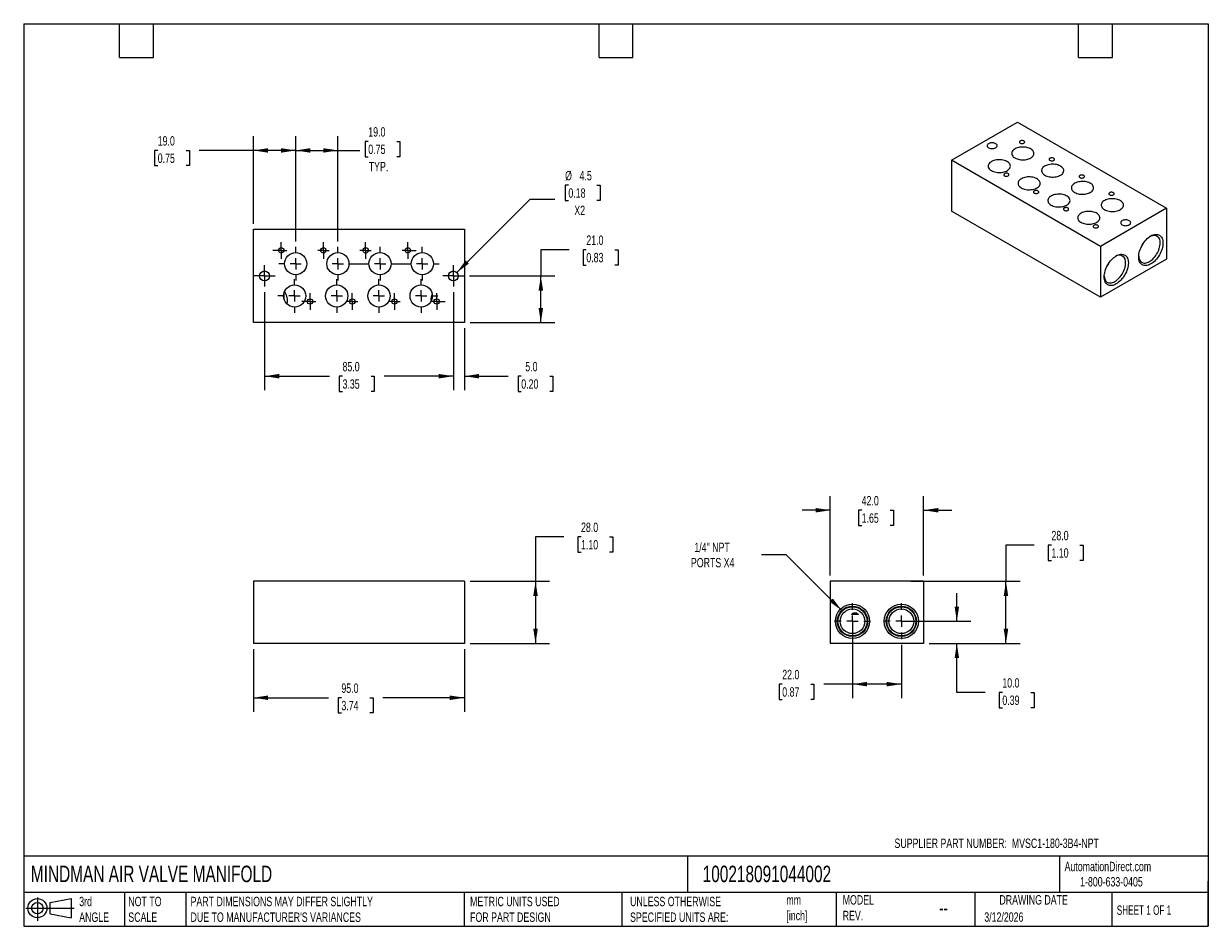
# Model space of a CAD drawing. Header units: millimetres. Extents: x 13 to 546, y 13 to 419.
import ezdxf

# ---------------------------------------------------------------- set-up
doc = ezdxf.new("R2010")
doc.units = ezdxf.units.MM
doc.header["$LTSCALE"] = 2
doc.linetypes.add('SLD-Center', pattern=[19.05, 15.24, -1.27, 1.27, -1.27])
doc.linetypes.add('SLD-Solid', pattern=[0])
doc.layers.add('CENTER', color=40, linetype='SLD-Center')
doc.layers.add('SLD-DEFPOINTS', color=7, linetype='Continuous')
doc.layers.add('DIMENSIONS', color=140, linetype='SLD-Solid', lineweight=25)
doc.layers.add('TEXT', color=140, linetype='SLD-Solid', lineweight=25)
doc.styles.add('SLDTEXTSTYLE0', font='TXT', dxfattribs={"width": 0.7})
doc.styles.add('SLDTEXTSTYLE1', font='TXT', dxfattribs={"width": 0.65})
doc.dimstyles.new('SLDDIMSTYLE0', dxfattribs={"dimtxt": 4.316016, "dimasz": 6.604, "dimexe": 0, "dimexo": 0.0625, "dimgap": 1.079004, "dimtad": 0, "dimtih": 1, "dimtoh": 1, "dimdec": 1, "dimrnd": 1e-09, "dimzin": 4, "dimdsep": 46, "dimtxsty": 'SLDTEXTSTYLE0', "dimsah": 1, "dimcen": 0.09, "dimadec": 0, "dimazin": 1, "dimtfac": 1, "dimtdec": 1, "dimtofl": 0, "dimtmove": 0, "dimatfit": 3, "dimfxl": 0, "dimfrac": 2, "dimtolj": 1, "dimtzin": 12, "dimarcsym": 0})
doc.dimstyles.new('SLDDIMSTYLE1', dxfattribs={"dimtxt": 4.316016, "dimasz": 6.604, "dimexe": 0, "dimexo": 0.0625, "dimgap": 1.079004, "dimtad": 0, "dimtih": 1, "dimtoh": 1, "dimdec": 1, "dimrnd": 1e-09, "dimzin": 4, "dimdsep": 46, "dimtxsty": 'SLDTEXTSTYLE0', "dimsah": 1, "dimcen": 0.09, "dimadec": 0, "dimazin": 1, "dimtfac": 1, "dimtdec": 1, "dimtmove": 0, "dimatfit": 0, "dimfxl": 0, "dimfrac": 2, "dimtolj": 1, "dimtzin": 12, "dimarcsym": 0})
doc.dimstyles.new('SLDDIMSTYLE2', dxfattribs={"dimtxt": 4.316016, "dimasz": 6.604, "dimexe": 0, "dimexo": 0.0625, "dimgap": 1.079004, "dimtad": 0, "dimtih": 1, "dimtoh": 1, "dimdec": 1, "dimrnd": 1e-09, "dimzin": 12, "dimdsep": 46, "dimtxsty": 'SLDTEXTSTYLE0', "dimsah": 1, "dimcen": 0, "dimadec": 0, "dimazin": 3, "dimtfac": 1, "dimtdec": 1, "dimtofl": 0, "dimtmove": 0, "dimatfit": 3, "dimfxl": 0, "dimfrac": 2, "dimtolj": 1, "dimtzin": 12, "dimarcsym": 0})
doc.dimstyles.new('SLDDIMSTYLE3', dxfattribs={"dimtxt": 4.316016, "dimasz": 6.604, "dimexe": 0, "dimexo": 0.0625, "dimgap": 1.079004, "dimtad": 0, "dimtih": 1, "dimtoh": 1, "dimdec": 1, "dimrnd": 1e-09, "dimzin": 12, "dimdsep": 46, "dimtxsty": 'SLDTEXTSTYLE0', "dimsah": 1, "dimcen": 0, "dimadec": 0, "dimazin": 3, "dimtfac": 1, "dimtdec": 1, "dimtofl": 0, "dimtmove": 0, "dimatfit": 3, "dimfxl": 0, "dimfrac": 2, "dimtolj": 1, "dimtzin": 12, "dimarcsym": 0})

# ---------------------------------------------------------------- blocks, each defined once
blk = doc.blocks.new('Block11')
at = {"color": 7, "linetype": 'SLD-Solid', "lineweight": 18}
for p, q in [((0, 5.76), (21.75, 5.76)), ((5.18, 10.62), (5.18, 0)), ((10.96, 8.33), (20.35, 10.06)), ((10.96, 3.19), (10.96, 8.33)), ((20.35, 10.06), (20.35, 1.46)), ((10.96, 3.19), (20.35, 1.46))]:
    blk.add_line(p, q, dxfattribs=at)
for radius in [4.3, 2.57]:
    blk.add_circle((5.18, 5.76), radius, dxfattribs=at)
blk = doc.blocks.new('Block12')
at = {"layer": 'SLD-DEFPOINTS'}
blk.add_blockref('Block11', (0, 0), dxfattribs=at)
blk = doc.blocks.new('_D')
at = {"layer": 'DIMENSIONS'}
for p, q in [((255.87, 188.04), (243.17, 188.04)), ((243.17, 188.04), (243.17, 168.04)), ((263.65, 188.04), (262.2, 188.04)), ((262.2, 188.04), (262.2, 181.18)), ((276.48, 188.04), (277.93, 188.04)), ((277.93, 188.04), (277.93, 181.18)), ((262.2, 181.18), (263.65, 181.18)), ((277.93, 181.18), (276.48, 181.18)), ((213.71, 168.04), (249.52, 168.04)), ((243.17, 168.04), (243.17, 140.04)), ((213.71, 140.04), (249.52, 140.04))]:
    blk.add_line(p, q, dxfattribs=at)
for points in [[(243.17, 168.04), (242.15, 161.43), (244.18, 161.43)], [(243.17, 140.04), (244.18, 146.64), (242.15, 146.64)]]:
    blk.add_solid(points, dxfattribs=at)
at = {"layer": 'DIMENSIONS', "char_height": 4.233, "attachment_point": 1, "style": 'SLDTEXTSTYLE0'}
for s, insert in [('28.0', (263.65, 194.46)), ('1.10', (263.65, 186.63))]:
    blk.add_mtext(s, dxfattribs=dict(at, insert=insert))
blk = doc.blocks.new('_D_1')
at = {"layer": 'DIMENSIONS'}
for p, q in [((116.17, 137.5), (116.17, 109.26)), ((211.17, 137.5), (211.17, 109.26)), ((116.17, 115.61), (149.9, 115.61)), ((155.75, 115.61), (154.3, 115.61)), ((154.3, 115.61), (154.3, 108.75)), ((168.57, 115.61), (170.02, 115.61)), ((170.02, 115.61), (170.02, 108.75)), ((211.17, 115.61), (174.42, 115.61)), ((154.3, 108.75), (155.75, 108.75)), ((170.02, 108.75), (168.57, 108.75))]:
    blk.add_line(p, q, dxfattribs=at)
for points in [[(116.17, 115.61), (122.77, 114.59), (122.77, 116.62)], [(211.17, 115.61), (204.56, 116.62), (204.56, 114.59)]]:
    blk.add_solid(points, dxfattribs=at)
at = {"layer": 'DIMENSIONS', "char_height": 4.233, "attachment_point": 1, "style": 'SLDTEXTSTYLE0'}
for s, insert in [('95.0', (155.75, 122.03)), ('3.74', (155.75, 114.21))]:
    blk.add_mtext(s, dxfattribs=dict(at, insert=insert))
blk = doc.blocks.new('_D_2')
at = {"layer": 'DIMENSIONS'}
for p, q in [((467.69, 184.32), (454.99, 184.32)), ((454.99, 184.32), (454.99, 168.04)), ((475.47, 184.32), (474.02, 184.32)), ((474.02, 184.32), (474.02, 177.46)), ((488.29, 184.32), (489.74, 184.32)), ((489.74, 184.32), (489.74, 177.46)), ((474.02, 177.46), (475.47, 177.46)), ((489.74, 177.46), (488.29, 177.46)), ((412.12, 168.04), (461.34, 168.04)), ((454.99, 140.04), (454.99, 168.04)), ((420.42, 140.04), (461.34, 140.04))]:
    blk.add_line(p, q, dxfattribs=at)
for points in [[(454.99, 168.04), (453.97, 161.43), (456, 161.43)], [(454.99, 140.04), (456, 146.64), (453.97, 146.64)]]:
    blk.add_solid(points, dxfattribs=at)
at = {"layer": 'DIMENSIONS', "char_height": 4.233, "attachment_point": 1, "style": 'SLDTEXTSTYLE0'}
for s, insert in [('28.0', (475.47, 190.75)), ('1.10', (475.47, 182.92))]:
    blk.add_mtext(s, dxfattribs=dict(at, insert=insert))
blk = doc.blocks.new('_D_3')
at = {"layer": 'DIMENSIONS'}
for p, q in [((375.88, 170.58), (375.88, 206.39)), ((417.88, 170.58), (417.88, 206.39)), ((375.88, 200.04), (363.18, 200.04)), ((390.02, 200.04), (388.57, 200.04)), ((388.57, 200.04), (388.57, 193.18)), ((402.85, 200.04), (404.3, 200.04)), ((404.3, 200.04), (404.3, 193.18)), ((417.88, 200.04), (430.58, 200.04)), ((388.57, 193.18), (390.02, 193.18)), ((404.3, 193.18), (402.85, 193.18))]:
    blk.add_line(p, q, dxfattribs=at)
for points in [[(375.88, 200.04), (369.28, 201.05), (369.28, 199.02)], [(417.88, 200.04), (424.48, 199.02), (424.48, 201.05)]]:
    blk.add_solid(points, dxfattribs=at)
at = {"layer": 'DIMENSIONS', "char_height": 4.233, "attachment_point": 1, "style": 'SLDTEXTSTYLE0'}
for s, insert in [('42.0', (390.02, 206.46)), ('1.65', (390.02, 198.63))]:
    blk.add_mtext(s, dxfattribs=dict(at, insert=insert))
blk = doc.blocks.new('_D_4')
at = {"layer": 'DIMENSIONS'}
for p, q in [((355.96, 179.95), (344.85, 179.95)), ((381.05, 154.87), (355.96, 179.95))]:
    blk.add_line(p, q, dxfattribs=at)
blk.add_solid([(381.05, 154.87), (377.1, 160.25), (375.66, 158.82)], dxfattribs=at)
at = {"layer": 'DIMENSIONS', "char_height": 4.233, "attachment_point": 1, "style": 'SLDTEXTSTYLE0'}
for s, insert in [('1/4" NPT', (314.69, 185.41)), ('PORTS X4', (313.13, 178.55))]:
    blk.add_mtext(s, dxfattribs=dict(at, insert=insert))
blk = doc.blocks.new('_D_5')
at = {"layer": 'DIMENSIONS'}
for p, q in [((432.88, 150.04), (432.88, 162.74)), ((410.42, 150.04), (439.23, 150.04)), ((420.42, 140.04), (439.23, 140.04)), ((432.88, 118), (432.88, 140.04)), ((445.58, 118), (432.88, 118)), ((453.36, 118), (451.91, 118)), ((451.91, 118), (451.91, 111.14)), ((466.18, 118), (467.63, 118)), ((467.63, 118), (467.63, 111.14)), ((451.91, 111.14), (453.36, 111.14)), ((467.63, 111.14), (466.18, 111.14))]:
    blk.add_line(p, q, dxfattribs=at)
for points in [[(432.88, 150.04), (433.89, 156.64), (431.86, 156.64)], [(432.88, 140.04), (431.86, 133.43), (433.89, 133.43)]]:
    blk.add_solid(points, dxfattribs=at)
at = {"layer": 'DIMENSIONS', "char_height": 4.233, "attachment_point": 1, "style": 'SLDTEXTSTYLE0'}
for s, insert in [('10.0', (453.36, 124.42)), ('0.39', (453.36, 116.59))]:
    blk.add_mtext(s, dxfattribs=dict(at, insert=insert))
blk = doc.blocks.new('_D_6')
at = {"layer": 'DIMENSIONS'}
for p, q in [((385.88, 147.5), (385.88, 115.38)), ((407.88, 139.39), (407.88, 115.38)), ((354.26, 121.73), (352.81, 121.73)), ((352.81, 121.73), (352.81, 114.87)), ((367.09, 121.73), (368.54, 121.73)), ((368.54, 121.73), (368.54, 114.87)), ((385.88, 121.73), (372.94, 121.73)), ((407.88, 121.73), (385.88, 121.73)), ((352.81, 114.87), (354.26, 114.87)), ((368.54, 114.87), (367.09, 114.87))]:
    blk.add_line(p, q, dxfattribs=at)
for points in [[(385.88, 121.73), (392.48, 120.72), (392.48, 122.75)], [(407.88, 121.73), (401.28, 122.75), (401.28, 120.72)]]:
    blk.add_solid(points, dxfattribs=at)
at = {"layer": 'DIMENSIONS', "char_height": 4.233, "attachment_point": 1, "style": 'SLDTEXTSTYLE0'}
for s, insert in [('22.0', (354.26, 128.16)), ('0.87', (354.26, 120.33))]:
    blk.add_mtext(s, dxfattribs=dict(at, insert=insert))
blk = doc.blocks.new('SW_CENTERMARKSYMBOL_0')
at = {"layer": 'CENTER', "color": 0}
for p, q in [((0, 5.08), (0, 8.1026)), ((-5.08, 0), (-8.1026, 0)), ((0, 0), (-2.54, 0)), ((0, 0), (0, 2.54)), ((0, 0), (0, -2.54)), ((0, 0), (2.54, 0)), ((5.08, 0), (8.1026, 0)), ((0, -5.08), (0, -8.1026))]:
    blk.add_line(p, q, dxfattribs=at)
blk = doc.blocks.new('SW_CENTERMARKSYMBOL_1')
at = {"layer": 'CENTER', "color": 0}
for p, q in [((0, 5.08), (0, 8.1026)), ((-5.08, 0), (-8.1026, 0)), ((0, 0), (-2.54, 0)), ((0, 0), (0, 2.54)), ((0, 0), (0, -2.54)), ((0, 0), (2.54, 0)), ((5.08, 0), (8.1026, 0)), ((0, -5.08), (0, -8.1026))]:
    blk.add_line(p, q, dxfattribs=at)
blk = doc.blocks.new('_D_7')
at = {"layer": 'DIMENSIONS'}
for p, q in [((206.17, 298.19), (206.17, 254.03)), ((211.17, 281.98), (211.17, 254.03)), ((206.17, 260.38), (193.47, 260.38)), ((211.17, 260.38), (230.91, 260.38)), ((236.76, 260.38), (235.31, 260.38)), ((235.31, 260.38), (235.31, 253.52)), ((249.58, 260.38), (251.03, 260.38)), ((251.03, 260.38), (251.03, 253.52)), ((235.31, 253.52), (236.76, 253.52)), ((251.03, 253.52), (249.58, 253.52))]:
    blk.add_line(p, q, dxfattribs=at)
for points in [[(206.17, 260.38), (199.56, 261.4), (199.56, 259.37)], [(211.17, 260.38), (217.77, 259.37), (217.77, 261.4)]]:
    blk.add_solid(points, dxfattribs=at)
at = {"layer": 'DIMENSIONS', "char_height": 4.233, "attachment_point": 1, "style": 'SLDTEXTSTYLE0'}
for s, insert in [('5.0', (238.55, 266.81)), ('0.20', (236.76, 258.98))]:
    blk.add_mtext(s, dxfattribs=dict(at, insert=insert))
blk = doc.blocks.new('_D_8')
at = {"layer": 'DIMENSIONS'}
for p, q in [((121.17, 298.19), (121.17, 254.03)), ((206.17, 298.19), (206.17, 254.03)), ((121.17, 260.38), (150.41, 260.38)), ((156.26, 260.38), (154.81, 260.38)), ((154.81, 260.38), (154.81, 253.52)), ((169.09, 260.38), (170.54, 260.38)), ((170.54, 260.38), (170.54, 253.52)), ((206.17, 260.38), (174.94, 260.38)), ((154.81, 253.52), (156.26, 253.52)), ((170.54, 253.52), (169.09, 253.52))]:
    blk.add_line(p, q, dxfattribs=at)
for points in [[(121.17, 260.38), (127.77, 259.37), (127.77, 261.4)], [(206.17, 260.38), (199.56, 261.4), (199.56, 259.37)]]:
    blk.add_solid(points, dxfattribs=at)
at = {"layer": 'DIMENSIONS', "char_height": 4.233, "attachment_point": 1, "style": 'SLDTEXTSTYLE0'}
for s, insert in [('85.0', (156.26, 266.81)), ('3.35', (156.26, 258.98))]:
    blk.add_mtext(s, dxfattribs=dict(at, insert=insert))
blk = doc.blocks.new('_D_9')
at = {"layer": 'DIMENSIONS'}
for p, q in [((258.26, 317.31), (245.56, 317.31)), ((245.56, 317.31), (245.56, 305.52)), ((266.04, 317.31), (264.59, 317.31)), ((264.59, 317.31), (264.59, 310.45)), ((278.87, 317.31), (280.32, 317.31)), ((280.32, 317.31), (280.32, 310.45)), ((264.59, 310.45), (266.04, 310.45)), ((280.32, 310.45), (278.87, 310.45)), ((213.5, 305.52), (251.91, 305.52)), ((245.56, 284.52), (245.56, 305.52)), ((213.71, 284.52), (251.91, 284.52))]:
    blk.add_line(p, q, dxfattribs=at)
for points in [[(245.56, 305.52), (244.54, 298.92), (246.58, 298.92)], [(245.56, 284.52), (246.58, 291.13), (244.54, 291.13)]]:
    blk.add_solid(points, dxfattribs=at)
at = {"layer": 'DIMENSIONS', "char_height": 4.233, "attachment_point": 1, "style": 'SLDTEXTSTYLE0'}
for s, insert in [('21.0', (266.04, 323.74)), ('0.83', (266.04, 315.91))]:
    blk.add_mtext(s, dxfattribs=dict(at, insert=insert))
blk = doc.blocks.new('_D_10')
at = {"layer": 'DIMENSIONS'}
for p, q in [((257.95, 346.38), (256.5, 346.38)), ((256.5, 346.38), (256.5, 339.53)), ((270.77, 346.38), (272.22, 346.38)), ((272.22, 346.38), (272.22, 339.53)), ((207.76, 307.12), (240.76, 340.12)), ((240.76, 340.12), (251.87, 340.12)), ((256.5, 339.53), (257.95, 339.53)), ((272.22, 339.53), (270.77, 339.53))]:
    blk.add_line(p, q, dxfattribs=at)
blk.add_solid([(207.76, 307.12), (213.15, 311.07), (211.71, 312.5)], dxfattribs=at)
at = {"layer": 'DIMENSIONS', "char_height": 4.233, "attachment_point": 1, "style": 'SLDTEXTSTYLE0'}
for s, insert in [('%%c', (256.48, 352.81)), ('4.5', (263, 352.81)), ('0.18', (257.95, 344.98)), ('X2', (260.63, 337.16))]:
    blk.add_mtext(s, dxfattribs=dict(at, insert=insert))
blk = doc.blocks.new('_D_11')
at = {"layer": 'DIMENSIONS'}
for p, q in [((116.17, 329.06), (116.17, 368.39)), ((135.17, 321.1), (135.17, 368.39)), ((73.05, 362.04), (71.6, 362.04)), ((71.6, 362.04), (71.6, 355.18)), ((85.88, 362.04), (87.33, 362.04)), ((87.33, 362.04), (87.33, 355.18)), ((116.17, 362.04), (91.73, 362.04)), ((135.17, 362.04), (116.17, 362.04)), ((71.6, 355.18), (73.05, 355.18)), ((87.33, 355.18), (85.88, 355.18))]:
    blk.add_line(p, q, dxfattribs=at)
for points in [[(116.17, 362.04), (122.77, 361.02), (122.77, 363.05)], [(135.17, 362.04), (128.56, 363.05), (128.56, 361.02)]]:
    blk.add_solid(points, dxfattribs=at)
at = {"layer": 'DIMENSIONS', "char_height": 4.233, "attachment_point": 1, "style": 'SLDTEXTSTYLE0'}
for s, insert in [('19.0', (73.05, 368.46)), ('0.75', (73.05, 360.64))]:
    blk.add_mtext(s, dxfattribs=dict(at, insert=insert))
blk = doc.blocks.new('_D_12')
at = {"layer": 'DIMENSIONS'}
for p, q in [((135.17, 321.1), (135.17, 368.39)), ((154.17, 321.1), (154.17, 368.39)), ((167.86, 366.08), (166.42, 366.08)), ((166.42, 366.08), (166.42, 359.22)), ((180.69, 366.08), (182.14, 366.08)), ((182.14, 366.08), (182.14, 359.22)), ((135.17, 362.04), (154.17, 362.04)), ((154.17, 362.04), (164, 362.04)), ((166.42, 359.22), (167.86, 359.22)), ((182.14, 359.22), (180.69, 359.22))]:
    blk.add_line(p, q, dxfattribs=at)
for points in [[(135.17, 362.04), (141.77, 361.02), (141.77, 363.05)], [(154.17, 362.04), (147.56, 363.05), (147.56, 361.02)]]:
    blk.add_solid(points, dxfattribs=at)
at = {"layer": 'DIMENSIONS', "char_height": 4.233, "attachment_point": 1, "style": 'SLDTEXTSTYLE0'}
for s, insert in [('19.0', (167.86, 372.5)), ('0.75', (167.86, 364.67)), ('TYP.', (168.07, 356.85))]:
    blk.add_mtext(s, dxfattribs=dict(at, insert=insert))
blk = doc.blocks.new('SW_CENTERMARKSYMBOL_2')
at = {"layer": 'CENTER', "color": 0}
for p, q in [((-2.54, 0), (-4.79, 0)), ((0, 0), (-2.54, 0)), ((0, 2.54), (0, 4.79)), ((0, 0), (0, 2.54)), ((0, 0), (0, -2.54)), ((0, 0), (2.54, 0)), ((2.54, 0), (4.79, 0)), ((0, -2.54), (0, -4.79))]:
    blk.add_line(p, q, dxfattribs=at)
blk = doc.blocks.new('SW_CENTERMARKSYMBOL_3')
at = {"layer": 'CENTER', "color": 0}
for p, q in [((-2.54, 0), (-4.79, 0)), ((0, 0), (-2.54, 0)), ((0, 2.54), (0, 4.79)), ((0, 0), (0, 2.54)), ((0, 0), (0, -2.54)), ((0, 0), (2.54, 0)), ((2.54, 0), (4.79, 0)), ((0, -2.54), (0, -4.79))]:
    blk.add_line(p, q, dxfattribs=at)
blk = doc.blocks.new('SW_CENTERMARKSYMBOL_4')
at = {"layer": 'CENTER', "color": 0}
for p, q in [((-19, 5.08), (-19, 7.54)), ((0, 5.08), (0, 7.54)), ((19, 5.08), (19, 7.54)), ((38, 5.08), (38, 7.54)), ((-24.08, 0), (-26.54, 0)), ((-19, 0), (-21.54, 0)), ((-19, 0), (-19, 2.54)), ((-19, 0), (-19, -2.54)), ((-19, 0), (-16.46, 0)), ((0, 0), (-2.54, 0)), ((0, 0), (0, 2.54)), ((0, 0), (0, -2.54)), ((0, 0), (2.54, 0)), ((19, 0), (16.46, 0)), ((19, 0), (19, 2.54)), ((19, 0), (19, -2.54)), ((19, 0), (21.54, 0)), ((38, 0), (35.46, 0)), ((38, 0), (38, 2.54)), ((38, 0), (38, -2.54)), ((38, 0), (40.54, 0)), ((43.08, 0), (45.54, 0)), ((-19, -5.08), (-19, -7.54)), ((0, -5.08), (0, -7.54)), ((19, -5.08), (19, -7.54)), ((38, -5.08), (38, -7.54))]:
    blk.add_line(p, q, dxfattribs=at)
blk = doc.blocks.new('SW_CENTERMARKSYMBOL_5')
at = {"layer": 'CENTER', "color": 0}
for p, q in [((-19, 5.08), (-19, 7.54)), ((0, 5.08), (0, 7.54)), ((19, 5.08), (19, 7.54)), ((38, 5.08), (38, 7.54)), ((-24.08, 0), (-26.54, 0)), ((-19, 0), (-21.54, 0)), ((-19, 0), (-19, 2.54)), ((-19, 0), (-19, -2.54)), ((-19, 0), (-16.46, 0)), ((0, 0), (-2.54, 0)), ((0, 0), (0, 2.54)), ((0, 0), (0, -2.54)), ((0, 0), (2.54, 0)), ((5.08, 0), (13.92, 0)), ((19, 0), (16.46, 0)), ((19, 0), (19, 2.54)), ((19, 0), (19, -2.54)), ((19, 0), (21.54, 0)), ((24.08, 0), (32.92, 0)), ((38, 0), (35.46, 0)), ((38, 0), (38, 2.54)), ((38, 0), (38, -2.54)), ((38, 0), (40.54, 0)), ((43.08, 0), (45.54, 0)), ((-19, -5.08), (-19, -7.54)), ((0, -5.08), (0, -7.54)), ((19, -5.08), (19, -7.54)), ((38, -5.08), (38, -7.54))]:
    blk.add_line(p, q, dxfattribs=at)
blk = doc.blocks.new('SW_CENTERMARKSYMBOL_6')
at = {"layer": 'CENTER', "color": 0}
for p, q in [((-21.54, 0), (-22.74, 0)), ((-19, 0), (-21.54, 0)), ((-19, 2.54), (-19, 3.74)), ((-19, 0), (-19, 2.54)), ((-19, 0), (-19, -2.54)), ((-19, 0), (-16.46, 0)), ((0, 0), (-2.54, 0)), ((0, 2.54), (0, 3.74)), ((0, 0), (0, 2.54)), ((0, 0), (0, -2.54)), ((0, 0), (2.54, 0)), ((19, 0), (16.46, 0)), ((19, 2.54), (19, 3.74)), ((19, 0), (19, 2.54)), ((19, 0), (19, -2.54)), ((19, 0), (21.54, 0)), ((38, 0), (35.46, 0)), ((38, 2.54), (38, 3.74)), ((38, 0), (38, 2.54)), ((38, 0), (38, -2.54)), ((38, 0), (40.54, 0)), ((40.54, 0), (41.74, 0)), ((-19, -2.54), (-19, -3.74)), ((0, -2.54), (0, -3.74)), ((19, -2.54), (19, -3.74)), ((38, -2.54), (38, -3.74))]:
    blk.add_line(p, q, dxfattribs=at)
blk = doc.blocks.new('SW_CENTERMARKSYMBOL_7')
at = {"layer": 'CENTER', "color": 0}
for p, q in [((-21.54, 0), (-22.74, 0)), ((-19, 0), (-21.54, 0)), ((-19, 2.54), (-19, 3.74)), ((-19, 0), (-19, 2.54)), ((-19, 0), (-19, -2.54)), ((-19, 0), (-16.46, 0)), ((0, 0), (-2.54, 0)), ((0, 2.54), (0, 3.74)), ((0, 0), (0, 2.54)), ((0, 0), (0, -2.54)), ((0, 0), (2.54, 0)), ((19, 0), (16.46, 0)), ((19, 2.54), (19, 3.74)), ((19, 0), (19, 2.54)), ((19, 0), (19, -2.54)), ((19, 0), (21.54, 0)), ((38, 0), (35.46, 0)), ((38, 2.54), (38, 3.74)), ((38, 0), (38, 2.54)), ((38, 0), (38, -2.54)), ((38, 0), (40.54, 0)), ((40.54, 0), (41.74, 0)), ((-19, -2.54), (-19, -3.74)), ((0, -2.54), (0, -3.74)), ((19, -2.54), (19, -3.74)), ((38, -2.54), (38, -3.74))]:
    blk.add_line(p, q, dxfattribs=at)

msp = doc.modelspace()

# ---------------------------------------------------------------- linework, layer by layer
for p, q in [((430.41, 357.63), (460.11, 374.77)), ((460.11, 374.77), (527.28, 335.99)), ((497.59, 318.85), (430.41, 357.63)), ((430.41, 357.63), (430.41, 334.76)), ((497.59, 295.98), (430.41, 334.76)), ((527.28, 335.99), (497.59, 318.85)), ((527.28, 335.99), (527.28, 313.13)), ((116.17, 284.52), (116.17, 326.52)), ((116.17, 326.52), (211.17, 326.52)), ((211.17, 326.52), (211.17, 284.52)), ((497.59, 318.85), (497.59, 295.98)), ((527.28, 313.13), (497.59, 295.98)), ((129.83, 297.77), (129.83, 295.28)), ((211.17, 284.52), (116.17, 284.52)), ((116.17, 168.04), (116.17, 140.04)), ((211.17, 168.04), (116.17, 168.04)), ((211.17, 168.04), (211.17, 140.04)), ((375.88, 168.04), (375.88, 140.04)), ((417.88, 168.04), (375.88, 168.04)), ((417.88, 168.04), (417.88, 140.04)), ((211.17, 140.04), (116.17, 140.04)), ((417.88, 140.04), (375.88, 140.04))]:
    msp.add_line(p, q)
at = {"flags": 128}
for points in [[(447.2, 363.24), (447.52, 363.09), (447.89, 362.97), (448.28, 362.89), (448.69, 362.86), (449.11, 362.87), (449.51, 362.93), (449.89, 363.02), (450.23, 363.16), (450.53, 363.33), (450.76, 363.53), (450.93, 363.75), (451.02, 363.98), (451.04, 364.22), (450.98, 364.46), (450.85, 364.68), (450.65, 364.89), (450.39, 365.08), (450.07, 365.23), (449.7, 365.35), (449.31, 365.42), (448.9, 365.46), (448.48, 365.45), (448.08, 365.39), (447.7, 365.29), (447.36, 365.16), (447.06, 364.99), (446.83, 364.79), (446.66, 364.57), (446.57, 364.34), (446.55, 364.1), (446.6, 363.86), (446.74, 363.63), (446.94, 363.42), (447.2, 363.24)], [(459.05, 358.65), (459.51, 358.41), (460.02, 358.21), (460.56, 358.05), (461.14, 357.93), (461.74, 357.84), (462.35, 357.81), (462.97, 357.81), (463.58, 357.86), (464.17, 357.95), (464.74, 358.09), (465.28, 358.26), (465.78, 358.47), (466.23, 358.71), (466.62, 358.99), (466.95, 359.28), (467.22, 359.61), (467.41, 359.94), (467.54, 360.29), (467.58, 360.64), (467.55, 361), (467.45, 361.35), (467.27, 361.69), (467.02, 362.02), (466.71, 362.32), (466.33, 362.6), (465.89, 362.85), (465.41, 363.07), (464.88, 363.25), (464.32, 363.4), (463.73, 363.5), (463.12, 363.56), (462.51, 363.58), (461.89, 363.55), (461.29, 363.48), (460.71, 363.36), (460.15, 363.21), (459.63, 363.02), (459.16, 362.79), (458.74, 362.53), (458.37, 362.25), (458.07, 361.94), (457.84, 361.61), (457.68, 361.26), (457.6, 360.91), (457.59, 360.56), (457.65, 360.2), (457.8, 359.86), (458.01, 359.52), (458.29, 359.21), (458.64, 358.91), (459.05, 358.65)], [(461.38, 365.3), (461.62, 365.2), (461.89, 365.13), (462.19, 365.1), (462.49, 365.12), (462.77, 365.17), (463.02, 365.27), (463.22, 365.4), (463.36, 365.56), (463.42, 365.73), (463.41, 365.9), (463.33, 366.07), (463.18, 366.22), (462.97, 366.34), (462.71, 366.43), (462.42, 366.48), (462.12, 366.48), (461.82, 366.44), (461.56, 366.36), (461.33, 366.25), (461.16, 366.11), (461.06, 365.94), (461.03, 365.77), (461.08, 365.6), (461.2, 365.44), (461.38, 365.3)], [(448.44, 352.93), (448.9, 352.7), (449.41, 352.5), (449.96, 352.33), (450.53, 352.21), (451.13, 352.13), (451.75, 352.09), (452.36, 352.1), (452.97, 352.15), (453.57, 352.24), (454.14, 352.37), (454.67, 352.54), (455.17, 352.75), (455.62, 353), (456.01, 353.27), (456.34, 353.57), (456.61, 353.89), (456.81, 354.23), (456.93, 354.58), (456.98, 354.93), (456.95, 355.28), (456.84, 355.64), (456.67, 355.98), (456.42, 356.3), (456.1, 356.61), (455.72, 356.89), (455.29, 357.14), (454.8, 357.36), (454.27, 357.54), (453.71, 357.68), (453.12, 357.78), (452.51, 357.84), (451.9, 357.86), (451.29, 357.83), (450.68, 357.76), (450.1, 357.65), (449.54, 357.5), (449.03, 357.3), (448.55, 357.08), (448.13, 356.82), (447.77, 356.53), (447.47, 356.22), (447.24, 355.89), (447.08, 355.55), (446.99, 355.2), (446.98, 354.84), (447.05, 354.49), (447.19, 354.14), (447.4, 353.81), (447.69, 353.49), (448.03, 353.2), (448.44, 352.93)], [(474.82, 357.55), (475.05, 357.44), (475.33, 357.37), (475.63, 357.34), (475.93, 357.36), (476.21, 357.42), (476.46, 357.52), (476.66, 357.65), (476.79, 357.8), (476.86, 357.97), (476.85, 358.14), (476.77, 358.31), (476.61, 358.46), (476.4, 358.58), (476.14, 358.67), (475.85, 358.72), (475.55, 358.73), (475.26, 358.69), (474.99, 358.61), (474.76, 358.49), (474.6, 358.35), (474.49, 358.19), (474.47, 358.01), (474.51, 357.84), (474.63, 357.68), (474.82, 357.55)], [(472.48, 350.89), (472.94, 350.66), (473.45, 350.46), (474, 350.29), (474.58, 350.17), (475.18, 350.09), (475.79, 350.05), (476.4, 350.06), (477.01, 350.1), (477.61, 350.2), (478.18, 350.33), (478.72, 350.5), (479.21, 350.71), (479.66, 350.96), (480.05, 351.23), (480.39, 351.53), (480.65, 351.85), (480.85, 352.19), (480.97, 352.53), (481.02, 352.89), (480.99, 353.24), (480.89, 353.59), (480.71, 353.93), (480.46, 354.26), (480.14, 354.56), (479.76, 354.84), (479.33, 355.1), (478.84, 355.31), (478.32, 355.5), (477.75, 355.64), (477.16, 355.74), (476.56, 355.8), (475.94, 355.82), (475.33, 355.79), (474.72, 355.72), (474.14, 355.61), (473.59, 355.45), (473.07, 355.26), (472.59, 355.04), (472.17, 354.78), (471.81, 354.49), (471.51, 354.18), (471.28, 353.85), (471.12, 353.51), (471.03, 353.16), (471.02, 352.8), (471.09, 352.45), (471.23, 352.1), (471.44, 351.77), (471.73, 351.45), (472.08, 351.16), (472.48, 350.89)], [(454.31, 350.61), (454.55, 350.5), (454.82, 350.43), (455.12, 350.4), (455.42, 350.42), (455.7, 350.48), (455.95, 350.58), (456.15, 350.71), (456.29, 350.86), (456.35, 351.03), (456.34, 351.2), (456.26, 351.37), (456.11, 351.52), (455.89, 351.64), (455.64, 351.73), (455.35, 351.78), (455.05, 351.79), (454.75, 351.75), (454.48, 351.67), (454.26, 351.55), (454.09, 351.41), (453.99, 351.25), (453.96, 351.07), (454.01, 350.9), (454.13, 350.74), (454.31, 350.61)], [(461.88, 345.18), (462.34, 344.94), (462.85, 344.74), (463.39, 344.58), (463.97, 344.45), (464.57, 344.37), (465.18, 344.33), (465.8, 344.34), (466.41, 344.39), (467, 344.48), (467.57, 344.61), (468.11, 344.79), (468.61, 345), (469.05, 345.24), (469.45, 345.51), (469.78, 345.81), (470.05, 346.13), (470.24, 346.47), (470.36, 346.82), (470.41, 347.17), (470.38, 347.53), (470.28, 347.88), (470.1, 348.22), (469.85, 348.54), (469.54, 348.85), (469.16, 349.13), (468.72, 349.38), (468.24, 349.6), (467.71, 349.78), (467.15, 349.93), (466.56, 350.03), (465.95, 350.09), (465.33, 350.1), (464.72, 350.08), (464.12, 350.01), (463.53, 349.89), (462.98, 349.74), (462.46, 349.55), (461.99, 349.32), (461.57, 349.06), (461.2, 348.78), (460.9, 348.46), (460.67, 348.14), (460.51, 347.79), (460.43, 347.44), (460.42, 347.09), (460.48, 346.73), (460.62, 346.39), (460.84, 346.05), (461.12, 345.74), (461.47, 345.44), (461.88, 345.18)], [(485.92, 343.14), (486.38, 342.9), (486.89, 342.7), (487.43, 342.54), (488.01, 342.41), (488.61, 342.33), (489.22, 342.29), (489.84, 342.3), (490.45, 342.35), (491.04, 342.44), (491.61, 342.57), (492.15, 342.75), (492.65, 342.96), (493.1, 343.2), (493.49, 343.47), (493.82, 343.77), (494.09, 344.09), (494.28, 344.43), (494.41, 344.78), (494.45, 345.13), (494.42, 345.49), (494.32, 345.84), (494.14, 346.18), (493.89, 346.5), (493.58, 346.81), (493.2, 347.09), (492.76, 347.34), (492.28, 347.56), (491.75, 347.74), (491.19, 347.88), (490.6, 347.99), (489.99, 348.05), (489.38, 348.06), (488.76, 348.04), (488.16, 347.97), (487.58, 347.85), (487.02, 347.7), (486.5, 347.51), (486.03, 347.28), (485.61, 347.02), (485.24, 346.73), (484.94, 346.42), (484.71, 346.09), (484.55, 345.75), (484.47, 345.4), (484.46, 345.04), (484.52, 344.69), (484.67, 344.34), (484.88, 344.01), (485.16, 343.7), (485.51, 343.4), (485.92, 343.14)], [(488.25, 349.79), (488.49, 349.68), (488.77, 349.61), (489.06, 349.59), (489.36, 349.6), (489.64, 349.66), (489.89, 349.76), (490.09, 349.89), (490.23, 350.05), (490.29, 350.21), (490.29, 350.39), (490.2, 350.55), (490.05, 350.7), (489.84, 350.83), (489.58, 350.92), (489.29, 350.96), (488.99, 350.97), (488.69, 350.93), (488.43, 350.85), (488.2, 350.74), (488.03, 350.59), (487.93, 350.43), (487.9, 350.26), (487.95, 350.09), (488.07, 349.93), (488.25, 349.79)], [(467.75, 342.85), (467.98, 342.74), (468.26, 342.68), (468.56, 342.65), (468.86, 342.66), (469.14, 342.72), (469.39, 342.82), (469.59, 342.95), (469.72, 343.11), (469.79, 343.28), (469.78, 343.45), (469.7, 343.62), (469.54, 343.76), (469.33, 343.89), (469.07, 343.98), (468.78, 344.02), (468.48, 344.03), (468.19, 343.99), (467.92, 343.91), (467.69, 343.8), (467.52, 343.65), (467.42, 343.49), (467.39, 343.32), (467.44, 343.15), (467.56, 342.99), (467.75, 342.85)], [(475.31, 337.42), (475.77, 337.19), (476.28, 336.99), (476.83, 336.82), (477.4, 336.7), (478, 336.62), (478.62, 336.58), (479.23, 336.58), (479.84, 336.63), (480.44, 336.73), (481.01, 336.86), (481.54, 337.03), (482.04, 337.24), (482.49, 337.49), (482.88, 337.76), (483.21, 338.06), (483.48, 338.38), (483.68, 338.72), (483.8, 339.06), (483.85, 339.42), (483.82, 339.77), (483.71, 340.12), (483.54, 340.46), (483.29, 340.79), (482.97, 341.09), (482.59, 341.37), (482.16, 341.63), (481.67, 341.84), (481.14, 342.03), (480.58, 342.17), (479.99, 342.27), (479.38, 342.33), (478.77, 342.35), (478.16, 342.32), (477.55, 342.25), (476.97, 342.14), (476.41, 341.98), (475.9, 341.79), (475.42, 341.57), (475, 341.31), (474.64, 341.02), (474.34, 340.71), (474.11, 340.38), (473.95, 340.04), (473.86, 339.68), (473.85, 339.33), (473.92, 338.98), (474.06, 338.63), (474.27, 338.3), (474.56, 337.98), (474.9, 337.69), (475.31, 337.42)], [(501.69, 342.03), (501.92, 341.93), (502.2, 341.86), (502.5, 341.83), (502.8, 341.85), (503.08, 341.91), (503.33, 342), (503.53, 342.13), (503.66, 342.29), (503.73, 342.46), (503.72, 342.63), (503.64, 342.8), (503.48, 342.95), (503.27, 343.07), (503.01, 343.16), (502.72, 343.21), (502.42, 343.21), (502.13, 343.18), (501.86, 343.1), (501.63, 342.98), (501.47, 342.84), (501.36, 342.68), (501.34, 342.5), (501.38, 342.33), (501.5, 342.17), (501.69, 342.03)], [(481.18, 335.09), (481.42, 334.99), (481.69, 334.92), (481.99, 334.89), (482.29, 334.91), (482.57, 334.97), (482.82, 335.06), (483.02, 335.2), (483.16, 335.35), (483.22, 335.52), (483.21, 335.69), (483.13, 335.86), (482.98, 336.01), (482.76, 336.13), (482.51, 336.22), (482.22, 336.27), (481.92, 336.27), (481.62, 336.24), (481.35, 336.16), (481.13, 336.04), (480.96, 335.9), (480.86, 335.74), (480.83, 335.56), (480.88, 335.39), (481, 335.23), (481.18, 335.09)], [(499.35, 335.38), (499.81, 335.15), (500.32, 334.94), (500.87, 334.78), (501.45, 334.66), (502.05, 334.58), (502.66, 334.54), (503.27, 334.54), (503.88, 334.59), (504.48, 334.68), (505.05, 334.82), (505.59, 334.99), (506.08, 335.2), (506.53, 335.44), (506.92, 335.72), (507.26, 336.02), (507.52, 336.34), (507.72, 336.67), (507.84, 337.02), (507.89, 337.38), (507.86, 337.73), (507.76, 338.08), (507.58, 338.42), (507.33, 338.75), (507.01, 339.05), (506.63, 339.33), (506.2, 339.58), (505.71, 339.8), (505.19, 339.99), (504.62, 340.13), (504.03, 340.23), (503.43, 340.29), (502.81, 340.31), (502.2, 340.28), (501.59, 340.21), (501.01, 340.1), (500.46, 339.94), (499.94, 339.75), (499.46, 339.52), (499.04, 339.27), (498.68, 338.98), (498.38, 338.67), (498.15, 338.34), (497.99, 338), (497.9, 337.64), (497.89, 337.29), (497.96, 336.93), (498.1, 336.59), (498.31, 336.26), (498.6, 335.94), (498.95, 335.65), (499.35, 335.38)], [(488.75, 329.67), (489.21, 329.43), (489.72, 329.23), (490.26, 329.07), (490.84, 328.94), (491.44, 328.86), (492.05, 328.82), (492.67, 328.83), (493.28, 328.88), (493.87, 328.97), (494.44, 329.1), (494.98, 329.28), (495.48, 329.49), (495.92, 329.73), (496.32, 330), (496.65, 330.3), (496.92, 330.62), (497.11, 330.96), (497.23, 331.31), (497.28, 331.66), (497.25, 332.02), (497.15, 332.37), (496.97, 332.71), (496.72, 333.03), (496.41, 333.34), (496.03, 333.62), (495.59, 333.87), (495.11, 334.09), (494.58, 334.27), (494.02, 334.41), (493.43, 334.52), (492.82, 334.58), (492.2, 334.59), (491.59, 334.57), (490.99, 334.49), (490.4, 334.38), (489.85, 334.23), (489.33, 334.04), (488.86, 333.81), (488.44, 333.55), (488.07, 333.26), (487.77, 332.95), (487.54, 332.62), (487.38, 332.28), (487.3, 331.93), (487.29, 331.57), (487.35, 331.22), (487.49, 330.87), (487.71, 330.54), (487.99, 330.23), (488.34, 329.93), (488.75, 329.67)], [(507.31, 328.54), (507.63, 328.39), (507.99, 328.27), (508.38, 328.2), (508.79, 328.16), (509.21, 328.17), (509.61, 328.23), (509.99, 328.33), (510.34, 328.46), (510.63, 328.63), (510.86, 328.83), (511.03, 329.05), (511.13, 329.28), (511.15, 329.52), (511.09, 329.76), (510.96, 329.99), (510.76, 330.2), (510.49, 330.38), (510.17, 330.53), (509.81, 330.65), (509.41, 330.73), (509, 330.76), (508.59, 330.75), (508.18, 330.69), (507.8, 330.6), (507.46, 330.46), (507.17, 330.29), (506.93, 330.09), (506.77, 329.87), (506.67, 329.64), (506.65, 329.4), (506.71, 329.16), (506.84, 328.94), (507.04, 328.73), (507.31, 328.54)], [(494.62, 327.34), (494.85, 327.23), (495.13, 327.16), (495.43, 327.14), (495.73, 327.15), (496.01, 327.21), (496.26, 327.31), (496.46, 327.44), (496.59, 327.59), (496.66, 327.76), (496.65, 327.94), (496.57, 328.1), (496.41, 328.25), (496.2, 328.38), (495.94, 328.46), (495.65, 328.51), (495.35, 328.52), (495.06, 328.48), (494.79, 328.4), (494.56, 328.29), (494.39, 328.14), (494.29, 327.98), (494.26, 327.81), (494.31, 327.64), (494.43, 327.48), (494.62, 327.34)], [(525.67, 320.36), (525.64, 319.73), (525.56, 319.07), (525.43, 318.4), (525.25, 317.71), (525.02, 317.02), (524.75, 316.33), (524.43, 315.65), (524.07, 314.99), (523.67, 314.34), (523.24, 313.73), (522.78, 313.14), (522.3, 312.6), (521.8, 312.1), (521.28, 311.65), (520.75, 311.25), (520.21, 310.91), (519.68, 310.64), (519.15, 310.42), (518.63, 310.27), (518.13, 310.19), (517.64, 310.17), (517.18, 310.23), (516.75, 310.35), (516.36, 310.53), (516, 310.78), (515.68, 311.1), (515.4, 311.47), (515.17, 311.89), (514.99, 312.37), (514.86, 312.9), (514.78, 313.46), (514.76, 314.06), (514.78, 314.7), (514.86, 315.35), (514.99, 316.03), (515.17, 316.71), (515.4, 317.41), (515.68, 318.09), (516, 318.77), (516.36, 319.44), (516.75, 320.08), (517.18, 320.7), (517.64, 321.28), (518.13, 321.83), (518.63, 322.33), (519.15, 322.78), (519.68, 323.17), (520.21, 323.51), (520.75, 323.79), (521.28, 324), (521.8, 324.15), (522.3, 324.24), (522.78, 324.25), (523.24, 324.2), (523.67, 324.08), (524.07, 323.89), (524.43, 323.64), (524.75, 323.33), (525.02, 322.96), (525.25, 322.53), (525.43, 322.05), (525.56, 321.53), (525.64, 320.96), (525.67, 320.36)], [(514.77, 314.44), (514.78, 314.22), (514.86, 313.69), (514.99, 313.2), (515.18, 312.76), (515.41, 312.37), (515.68, 312.04), (516, 311.77), (516.36, 311.56), (516.75, 311.42), (517.17, 311.35), (517.62, 311.34), (518.1, 311.41), (518.58, 311.54), (519.08, 311.73), (519.59, 312), (520.09, 312.32), (520.59, 312.7), (521.08, 313.13), (521.55, 313.61), (522, 314.14), (522.43, 314.7), (522.82, 315.29), (523.18, 315.91), (523.5, 316.55), (523.77, 317.2), (524, 317.85), (524.18, 318.5), (524.31, 319.14), (524.39, 319.76), (524.42, 320.36)], [(510.11, 311.38), (510.08, 310.75), (510.01, 310.09), (509.88, 309.42), (509.7, 308.73), (509.47, 308.04), (509.19, 307.35), (508.87, 306.67), (508.51, 306.01), (508.12, 305.36), (507.69, 304.74), (507.23, 304.16), (506.74, 303.62), (506.24, 303.12), (505.72, 302.67), (505.19, 302.27), (504.66, 301.93), (504.12, 301.66), (503.59, 301.44), (503.07, 301.29), (502.57, 301.21), (502.09, 301.19), (501.63, 301.25), (501.2, 301.37), (500.8, 301.55), (500.44, 301.8), (500.12, 302.12), (499.85, 302.49), (499.62, 302.91), (499.44, 303.39), (499.31, 303.92), (499.23, 304.48), (499.2, 305.08), (499.23, 305.72), (499.31, 306.37), (499.44, 307.05), (499.62, 307.73), (499.85, 308.42), (500.12, 309.11), (500.44, 309.79), (500.8, 310.46), (501.2, 311.1), (501.63, 311.72), (502.09, 312.3), (502.57, 312.85), (503.07, 313.35), (503.59, 313.8), (504.12, 314.19), (504.66, 314.53), (505.19, 314.81), (505.72, 315.02), (506.24, 315.17), (506.74, 315.26), (507.23, 315.27), (507.69, 315.22), (508.12, 315.1), (508.51, 314.91), (508.87, 314.66), (509.19, 314.35), (509.47, 313.98), (509.7, 313.55), (509.88, 313.07), (510.01, 312.55), (510.08, 311.98), (510.11, 311.38)], [(499.21, 305.46), (499.23, 305.24), (499.31, 304.71), (499.44, 304.22), (499.62, 303.78), (499.85, 303.39), (500.12, 303.06), (500.44, 302.79), (500.8, 302.58), (501.19, 302.44), (501.62, 302.37), (502.07, 302.36), (502.54, 302.43), (503.03, 302.56), (503.53, 302.75), (504.03, 303.01), (504.54, 303.34), (505.04, 303.72), (505.52, 304.15), (506, 304.63), (506.45, 305.16), (506.87, 305.72), (507.26, 306.31), (507.62, 306.93), (507.94, 307.57), (508.22, 308.22), (508.44, 308.87), (508.63, 309.52), (508.76, 310.16), (508.84, 310.78), (508.86, 311.38)]]:
    msp.add_lwpolyline(points, dxfattribs=at)
for centre, radius in [((128.67, 317.02), 1.2), ((135.17, 311.02), 5), ((147.67, 317.02), 1.2), ((154.17, 311.02), 5), ((166.67, 317.02), 1.2), ((173.17, 311.02), 5), ((185.67, 317.02), 1.2), ((192.17, 311.02), 5), ((121.17, 305.52), 2.25), ((206.17, 305.52), 2.25), ((134.67, 296.52), 5), ((153.67, 296.52), 5), ((172.67, 296.52), 5), ((191.67, 296.52), 5), ((141.67, 294.02), 1.2), ((160.67, 294.02), 1.2), ((179.67, 294.02), 1.2), ((198.67, 294.02), 1.2), ((385.88, 150.04), 7.71), ((385.88, 150.04), 6.83), ((385.88, 150.04), 6.56), ((385.88, 150.04), 5.56), ((407.88, 150.04), 7.71), ((407.88, 150.04), 6.83), ((407.88, 150.04), 6.56), ((407.88, 150.04), 5.56)]:
    msp.add_circle(centre, radius)
for centre, radius, start, end in [((506.63, 325.05), 11.3, 325.1337, 334.8716), ((521.51, 320.85), 2.95, 350.3949, 123.3968), ((505.96, 311.87), 2.95, 350.3949, 123.3968), ((491.08, 316.07), 11.3, 325.1337, 334.8716)]:
    msp.add_arc(centre, radius, start, end)
for points, knots in [([(130.12, 298.61), (130.34, 298.17), (130.54, 297.72), (130.82, 297.04), (130.9, 296.81), (131.06, 296.35), (131.13, 296.11), (131.31, 295.4), (131.37, 294.92), (131.36, 294.18), (131.34, 293.93), (131.26, 293.45), (131.21, 293.21), (131.14, 292.98)], [0, 0, 0, 0, 0.25, 0.25, 0.375, 0.375, 0.5, 0.5, 0.75, 0.75, 0.875, 0.875, 1, 1, 1, 1]), ([(196.61, 297.27), (196.4, 296.75), (196.22, 296.23), (196.04, 295.42), (196, 295.14), (195.96, 294.58), (195.97, 294.3), (196, 294.02)], [0, 0, 0, 0, 0.5, 0.5, 0.75, 0.75, 1, 1, 1, 1]), ([(385.38, 153.04), (385.57, 153.26), (385.8, 153.46), (386.2, 153.7), (386.34, 153.77), (386.64, 153.87), (386.8, 153.9), (387.12, 153.91), (387.28, 153.9), (387.6, 153.82), (387.75, 153.76), (388.18, 153.52), (388.42, 153.29), (388.63, 153.04)], [0, 0, 0, 0, 0.25, 0.25, 0.375, 0.375, 0.5, 0.5, 0.625, 0.625, 0.75, 0.75, 1, 1, 1, 1]), ([(388.63, 153.04), (388.11, 153.04), (387.58, 153.04), (386.77, 153.04), (386.5, 153.04), (385.94, 153.04), (385.65, 153.04), (385.38, 153.04)], [0, 0, 0, 0, 0.5, 0.5, 0.75, 0.75, 1, 1, 1, 1])]:
    msp.add_open_spline(points, degree=3, knots=knots)
at = {"layer": 'TEXT'}
for p, q in [((12.7, 419.1), (546.1, 419.1)), ((12.7, 419.1), (12.7, 12.7)), ((55.88, 403.86), (55.88, 419.1)), ((71.12, 403.86), (71.12, 419.1)), ((271.78, 403.86), (271.78, 419.1)), ((287.02, 403.86), (287.02, 419.1)), ((487.68, 403.86), (487.68, 419.1)), ((502.92, 403.86), (502.92, 419.1)), ((546.1, 419.1), (546.1, 12.7)), ((55.88, 403.86), (71.12, 403.86)), ((271.78, 403.86), (287.02, 403.86)), ((487.68, 403.86), (502.92, 403.86)), ((546.1, 44.25), (12.7, 44.25)), ((311.52, 44.25), (311.52, 27.94)), ((479.15, 44.25), (479.15, 27.94)), ((546.1, 12.7), (546.1, 33.02)), ((546.1, 27.94), (12.7, 27.94)), ((58.09, 27.94), (58.09, 12.7)), ((85.67, 27.94), (85.67, 12.7)), ((210.97, 27.94), (210.97, 12.7)), ((282, 27.94), (282, 12.7)), ((378.6, 27.94), (378.6, 12.7)), ((440.93, 27.94), (440.93, 12.7)), ((502.7, 27.94), (502.7, 12.7)), ((12.7, 12.7), (546.1, 12.7))]:
    msp.add_line(p, q, dxfattribs=at)

# ---------------------------------------------------------------- block references
at = {"layer": 'CENTER'}
for name, p in [('SW_CENTERMARKSYMBOL_7', (147.67, 317.02)), ('SW_CENTERMARKSYMBOL_5', (154.17, 311.02)), ('SW_CENTERMARKSYMBOL_2', (121.17, 305.52)), ('SW_CENTERMARKSYMBOL_3', (206.17, 305.52)), ('SW_CENTERMARKSYMBOL_4', (153.67, 296.52)), ('SW_CENTERMARKSYMBOL_6', (160.67, 294.02)), ('SW_CENTERMARKSYMBOL_0', (385.88, 150.04)), ('SW_CENTERMARKSYMBOL_1', (407.88, 150.04))]:
    msp.add_blockref(name, p, dxfattribs=at)
at = {"layer": 'SLD-DEFPOINTS'}
msp.add_blockref('Block12', (13.68, 15.11), dxfattribs=at)

# ---------------------------------------------------------------- texts
at = {"layer": 'TEXT'}
for s, insert, char_height, attachment_point, style in [('SUPPLIER PART NUMBER:  MVSC1-180-3B4-NPT', (404.79, 52.2), 4.2333, 1, 'SLDTEXTSTYLE0'), ('MINDMAN AIR VALVE MANIFOLD', (15.93, 40), 7.4083, 1, 'SLDTEXTSTYLE0'), ('100218091044002', (318.42, 40), 7.4083, 1, 'SLDTEXTSTYLE0'), ('AutomationDirect.com', (481.39, 41.75), 4.2333, 1, 'SLDTEXTSTYLE0'), ('1-800-633-0405', (488.38, 34.87), 4.2333, 1, 'SLDTEXTSTYLE0'), ('MODEL ^JREV.', (381.47, 26.73), 4.2333, 1, 'SLDTEXTSTYLE0'), ('DRAWING DATE', (467.45, 26.73), 4.2333, 2, 'SLDTEXTSTYLE0'), ('3rd^JANGLE', (37.7, 25.99), 4.233, 1, 'SLDTEXTSTYLE0'), ('NOT TO^JSCALE', (59.81, 25.99), 4.2333, 1, 'SLDTEXTSTYLE0'), ("PART DIMENSIONS MAY DIFFER SLIGHTLY ^JDUE TO MANUFACTURER'S VARIANCES", (87.83, 25.99), 4.2333, 1, 'SLDTEXTSTYLE0'), ('METRIC UNITS USED ^JFOR PART DESIGN', (213.71, 25.99), 4.2333, 1, 'SLDTEXTSTYLE0'), ('UNLESS OTHERWISE ^JSPECIFIED UNITS ARE:', (285.74, 25.99), 4.2333, 1, 'SLDTEXTSTYLE0'), ('mm^J[inch]', (356.13, 26.72), 4.233, 1, 'SLDTEXTSTYLE0'), ('SHEET 1 OF 1', (504.88, 22.1), 4.2333, 1, 'SLDTEXTSTYLE1'), ('--', (424.86, 24.15), 6.35, 1, 'SLDTEXTSTYLE0'), ('3/12/2026', (445.23, 18.98), 4.233, 1, 'SLDTEXTSTYLE0')]:
    msp.add_mtext(s, dxfattribs=dict(at, insert=insert, char_height=char_height, attachment_point=attachment_point, style=style))

# ---------------------------------------------------------------- dimensions: what is measured, and where the dimension line sits
at = {"layer": 'DIMENSIONS'}
for base, p1, p2, dimstyle, picture, middle in [((135.17, 362.04), (116.17, 326.52), (135.17, 318.56), 'SLDDIMSTYLE0', '_D_11', (79.47, 362.04)), ((121.17, 260.38), (206.17, 300.73), (121.17, 300.73), 'SLDDIMSTYLE0', '_D_8', (162.67, 260.38)), ((206.17, 260.38), (211.17, 284.52), (206.17, 300.73), 'SLDDIMSTYLE1', '_D_7', (243.17, 260.38)), ((375.88, 200.04), (417.88, 168.04), (375.88, 168.04), 'SLDDIMSTYLE1', '_D_3', (396.44, 200.04)), ((385.88, 121.73), (407.88, 141.93), (385.88, 150.04), 'SLDDIMSTYLE0', '_D_6', (360.68, 121.73)), ((116.17, 115.61), (211.17, 140.04), (116.17, 140.04), 'SLDDIMSTYLE0', '_D_1', (162.16, 115.61))]:
    dim = msp.add_linear_dim(base=base, p1=p1, p2=p2, dimstyle=dimstyle, dxfattribs=at)
    dim.commit()
    dim.dimension.update_dxf_attribs({"geometry": picture, "text_midpoint": middle, "dimtype": 160})
dim = msp.add_linear_dim(base=(154.17, 362.04), p1=(135.17, 318.56), p2=(154.17, 318.56), text='<>\\PTYP.', dimstyle='SLDDIMSTYLE0', dxfattribs=at)
dim.commit()
dim.dimension.update_dxf_attribs({"geometry": '_D_12', "text_midpoint": (174.28, 362.04), "dimtype": 160})
dim = msp.add_diameter_dim_2p(p1=(204.58, 303.93), p2=(207.76, 307.12), text='<>\\PX2', dimstyle='SLDDIMSTYLE3', dxfattribs=at)
dim.commit()
dim.dimension.update_dxf_attribs({"geometry": '_D_10', "text_midpoint": (264.36, 342.35), "dimtype": 163})
for base, p1, p2, dimstyle, picture, middle in [((245.56, 305.52), (211.17, 284.52), (210.96, 305.52), 'SLDDIMSTYLE0', '_D_9', (245.56, 317.31)), ((243.17, 140.04), (211.17, 168.04), (211.17, 140.04), 'SLDDIMSTYLE0', '_D', (243.17, 188.04)), ((454.99, 168.04), (417.88, 140.04), (409.58, 168.04), 'SLDDIMSTYLE0', '_D_2', (454.99, 184.32)), ((432.88, 140.04), (407.88, 150.04), (417.88, 140.04), 'SLDDIMSTYLE1', '_D_5', (432.88, 118))]:
    dim = msp.add_linear_dim(base=base, p1=p1, p2=p2, angle=90, dimstyle=dimstyle, dxfattribs=at)
    dim.commit()
    dim.dimension.update_dxf_attribs({"geometry": picture, "text_midpoint": middle, "dimtype": 160})
dim = msp.add_diameter_dim_2p(p1=(390.71, 145.21), p2=(381.05, 154.87), text='1/4" NPT\\PPORTS X4', dimstyle='SLDDIMSTYLE2', override={"dimpost": '<>'}, dxfattribs=at)
dim.commit()
dim.dimension.update_dxf_attribs({"geometry": '_D_4', "text_midpoint": (327.4, 179.95), "dimtype": 163})

doc.saveas('drawing.dxf')
